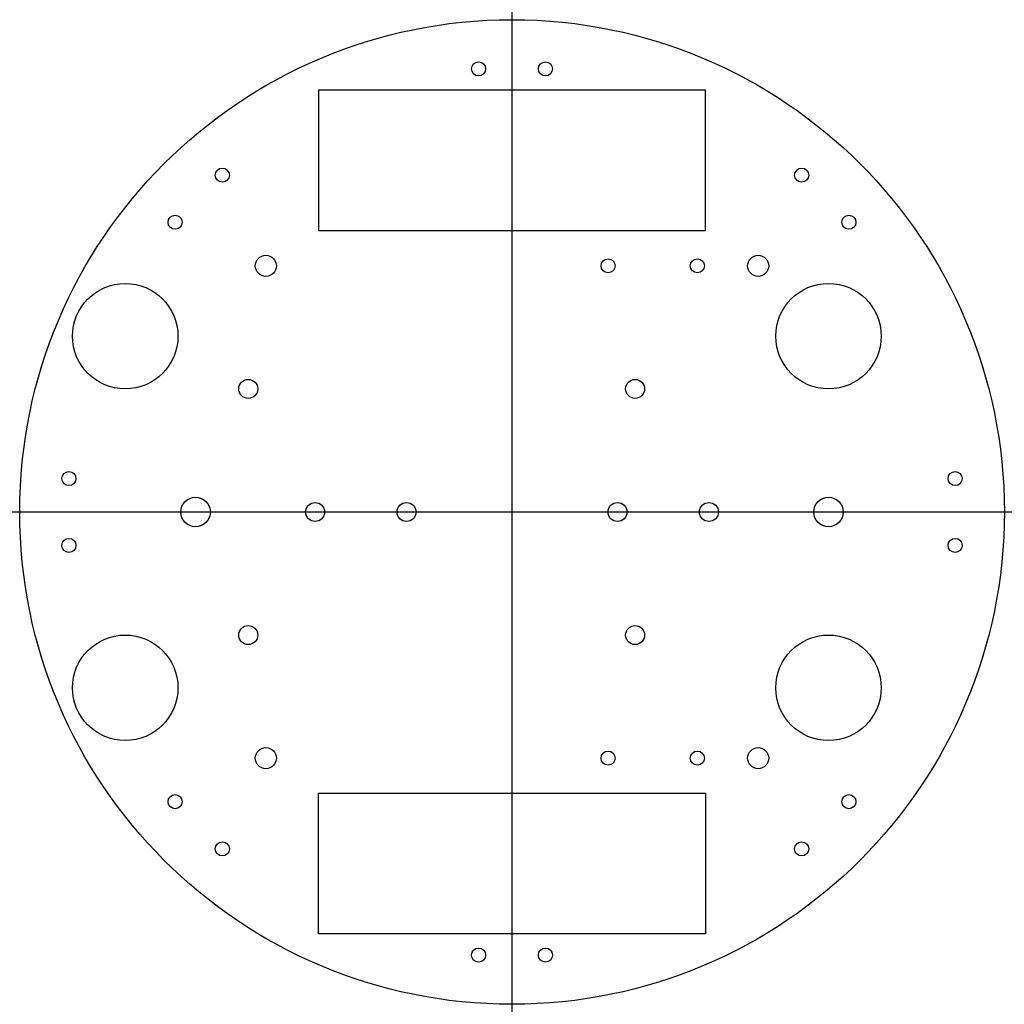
# Model space of a CAD drawing. Extents: x 98 to 238, y 90 to 230.
import ezdxf

# ---------------------------------------------------------------- set-up
doc = ezdxf.new("R2010")
doc.units = 0
doc.layers.get('0').update_dxf_attribs({"linetype": 'CONTINUOUS'})

msp = doc.modelspace()

# ---------------------------------------------------------------- linework, layer by layer
for direction in [(0, 1), (1, 0)]:
    msp.add_xline((167.67, 159.85), direction)
for points in [[(140.17, 219.85), (140.17, 199.85), (195.17, 199.85), (195.17, 219.85)], [(140.17, 99.85), (140.17, 119.85), (195.17, 119.85), (195.17, 99.85)]]:
    msp.add_lwpolyline(points, close=True)
for centre, radius in [((167.67, 159.85), 70), ((162.92, 222.85), 1), ((172.42, 222.85), 1), ((126.48, 207.75), 1), ((208.85, 207.75), 1), ((119.76, 201.04), 1), ((215.57, 201.04), 1), ((132.67, 194.85), 1.5), ((202.67, 194.85), 1.5), ((181.32, 194.85), 1), ((194.02, 194.85), 1), ((112.67, 184.85), 7.5), ((212.67, 184.85), 7.5), ((130.17, 177.35), 1.35), ((185.17, 177.35), 1.35), ((104.67, 164.6), 1), ((230.67, 164.6), 1), ((122.67, 159.85), 2.1), ((139.67, 159.85), 1.35), ((152.67, 159.85), 1.35), ((182.67, 159.85), 1.35), ((195.67, 159.85), 1.35), ((212.67, 159.85), 2.1), ((104.67, 155.1), 1), ((230.67, 155.1), 1), ((130.17, 142.35), 1.35), ((185.17, 142.35), 1.35), ((112.67, 134.85), 7.5), ((212.67, 134.85), 7.5), ((132.67, 124.85), 1.5), ((202.67, 124.85), 1.5), ((181.32, 124.85), 1), ((194.02, 124.85), 1), ((119.76, 118.66), 1), ((215.57, 118.66), 1), ((126.48, 111.94), 1), ((208.85, 111.94), 1), ((162.92, 96.85), 1), ((172.42, 96.85), 1)]:
    msp.add_circle(centre, radius)

doc.saveas('drawing.dxf')
